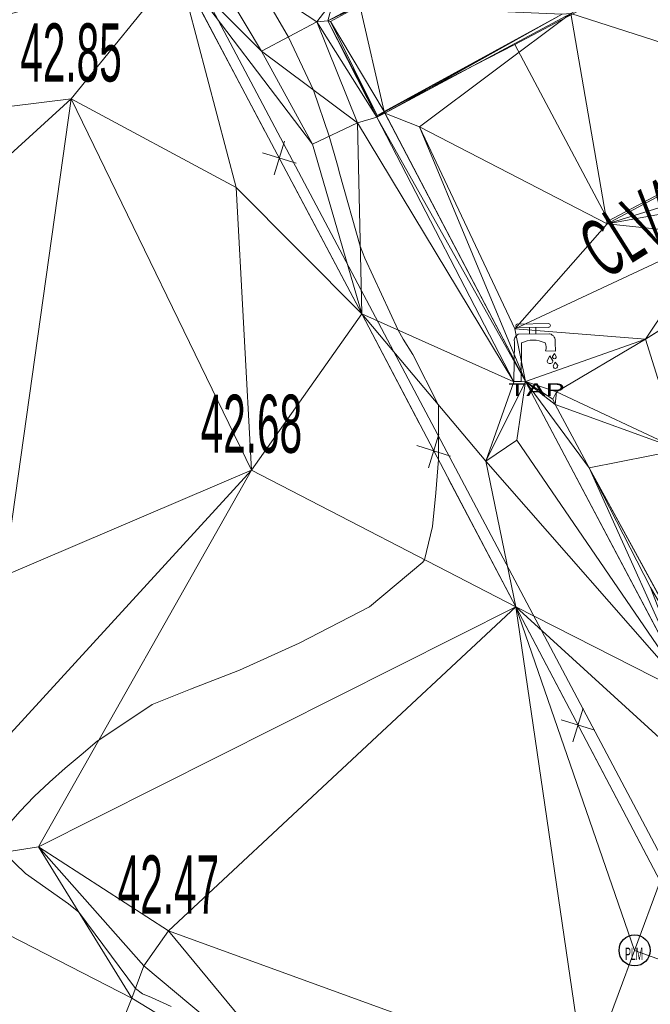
# Model space of a CAD drawing. Extents: x 79271 to 79617, y -3659238 to -3658956.
# Tile 9 of 29: x 79402 to 79417, y -3659144 to -3659120. Entities that reach past the tile are written whole.
import ezdxf
from ezdxf.enums import TextEntityAlignment as Align
from ezdxf.lldxf.tags import DXFTag

# ---------------------------------------------------------------- set-up
doc = ezdxf.new("R2010")
doc.units = 0
for name, color, linetype in [('3dFace', 7, 'Continuous'), ('BK', 7, 'Continuous'), ('BUILDING', 7, 'Continuous'), ('CAD', 7, 'Continuous'), ('CODE', 7, 'Continuous'), ('ELEVATION', 7, 'Continuous'), ('ERF_LINES', 7, 'Continuous'), ('FENCE', 7, 'Continuous'), ('GCONTOUR', 7, 'Continuous'), ('PIP', 7, 'Continuous'), ('PIPE_LINE_MARKER', 7, 'Continuous'), ('TAP', 7, 'Continuous'), ('TK', 7, 'Continuous'), ('WALL', 7, 'Continuous')]:
    doc.layers.add(name, color=color, linetype=linetype)
doc.styles.add('Arial', font='arial.ttf', dxfattribs={"height": 1})
tags = doc.linetypes.add('DOTTED500', pattern=[1.2, 0.7, -0.5]).pattern_tags.tags
tags[6:7] = [DXFTag(74, 4), DXFTag(75, 0), DXFTag(340, '0'), DXFTag(46, 0.0), DXFTag(50, 0.0), DXFTag(44, 0.0), DXFTag(45, 0.0)]
tags[4:5] = [DXFTag(74, 4), DXFTag(75, 0), DXFTag(340, '0'), DXFTag(46, 0.0), DXFTag(50, 0.0), DXFTag(44, 0.0), DXFTag(45, 0.0)]

msp = doc.modelspace()

# ---------------------------------------------------------------- linework, layer by layer
at = {"layer": '3dFace', "color": 142, "linetype": 'Continuous', "lineweight": 0, "transparency": 33554687}
for points in [[(79386.956, -3659124.298, 42.897), (79405.606, -3659119.134, 42.756), (79386.865, -3659115.758, 43.231), (79386.956, -3659124.298, 42.897)], [(79421.529, -3659122.33, 42.322), (79418.774, -3659118.173, 42.486), (79415.076, -3659120.256, 42.232), (79421.529, -3659122.33, 42.322)], [(79407.622, -3659121.163, 42.707), (79406.064, -3659118.562, 42.719), (79405.606, -3659119.134, 42.756), (79407.622, -3659121.163, 42.707)], [(79409.352, -3659119.934, 42.292), (79406.064, -3659118.562, 42.719), (79408.956, -3659120.455, 42.279), (79409.352, -3659119.934, 42.292)], [(79408.956, -3659120.455, 42.279), (79406.064, -3659118.562, 42.719), (79407.622, -3659121.163, 42.707), (79408.956, -3659120.455, 42.279)], [(79386.956, -3659124.298, 42.897), (79403.026, -3659122.313, 42.847), (79405.606, -3659119.134, 42.756), (79386.956, -3659124.298, 42.897)], [(79405.606, -3659119.134, 42.756), (79403.026, -3659122.313, 42.847), (79407.01, -3659124.45, 42.755), (79405.606, -3659119.134, 42.756)], [(79407.01, -3659124.45, 42.755), (79410.037, -3659127.492, 42.596), (79405.606, -3659119.134, 42.756), (79407.01, -3659124.45, 42.755)], [(79405.606, -3659119.134, 42.756), (79410.037, -3659127.492, 42.596), (79408.846, -3659123.405, 42.605), (79405.606, -3659119.134, 42.756)], [(79405.606, -3659119.134, 42.756), (79408.846, -3659123.405, 42.605), (79407.622, -3659121.163, 42.707), (79405.606, -3659119.134, 42.756)], [(79409.219, -3659120.433, 42.321), (79409.352, -3659119.934, 42.292), (79408.956, -3659120.455, 42.279), (79409.219, -3659120.433, 42.321)], [(79409.924, -3659120.051, 42.309), (79409.352, -3659119.934, 42.292), (79409.219, -3659120.433, 42.321), (79409.924, -3659120.051, 42.309)], [(79409.924, -3659120.051, 42.309), (79409.219, -3659120.433, 42.321), (79409.992, -3659120.059, 42.193), (79409.924, -3659120.051, 42.309)], [(79409.992, -3659120.059, 42.193), (79409.219, -3659120.433, 42.321), (79409.28, -3659120.449, 42.182), (79409.992, -3659120.059, 42.193)], [(79409.28, -3659120.449, 42.182), (79410.579, -3659122.617, 42.11), (79409.992, -3659120.059, 42.193), (79409.28, -3659120.449, 42.182)], [(79414.869, -3659120.266, 42.184), (79409.992, -3659120.059, 42.193), (79410.579, -3659122.617, 42.11), (79414.869, -3659120.266, 42.184)], [(79410.591, -3659122.623, 42.176), (79414.869, -3659120.266, 42.184), (79410.579, -3659122.617, 42.11), (79410.591, -3659122.623, 42.176)], [(79410.596, -3659122.658, 42.291), (79414.869, -3659120.266, 42.184), (79410.591, -3659122.623, 42.176), (79410.596, -3659122.658, 42.291)], [(79410.596, -3659122.658, 42.291), (79411.425, -3659122.988, 42.159), (79415.076, -3659120.256, 42.232), (79410.596, -3659122.658, 42.291)], [(79410.596, -3659122.658, 42.291), (79415.076, -3659120.256, 42.232), (79414.869, -3659120.266, 42.184), (79410.596, -3659122.658, 42.291)], [(79411.425, -3659122.988, 42.159), (79415.956, -3659125.326, 42.193), (79415.076, -3659120.256, 42.232), (79411.425, -3659122.988, 42.159)], [(79415.956, -3659125.326, 42.193), (79421.529, -3659122.33, 42.322), (79415.076, -3659120.256, 42.232), (79415.956, -3659125.326, 42.193)], [(79407.622, -3659121.163, 42.707), (79409.932, -3659122.891, 42.325), (79408.956, -3659120.455, 42.279), (79407.622, -3659121.163, 42.707)], [(79408.956, -3659120.455, 42.279), (79410.398, -3659122.753, 42.311), (79409.219, -3659120.433, 42.321), (79408.956, -3659120.455, 42.279)], [(79408.956, -3659120.455, 42.279), (79409.932, -3659122.891, 42.325), (79410.398, -3659122.753, 42.311), (79408.956, -3659120.455, 42.279)], [(79409.219, -3659120.433, 42.321), (79410.398, -3659122.753, 42.311), (79410.404, -3659122.712, 42.202), (79409.219, -3659120.433, 42.321)], [(79409.219, -3659120.433, 42.321), (79410.404, -3659122.712, 42.202), (79409.28, -3659120.449, 42.182), (79409.219, -3659120.433, 42.321)], [(79410.404, -3659122.712, 42.202), (79410.579, -3659122.617, 42.11), (79409.28, -3659120.449, 42.182), (79410.404, -3659122.712, 42.202)], [(79407.622, -3659121.163, 42.707), (79408.846, -3659123.405, 42.605), (79409.932, -3659122.891, 42.325), (79407.622, -3659121.163, 42.707)], [(79393.185, -3659131.284, 42.681), (79403.026, -3659122.313, 42.847), (79386.956, -3659124.298, 42.897), (79393.185, -3659131.284, 42.681)], [(79401.411, -3659133.808, 42.599), (79403.026, -3659122.313, 42.847), (79393.185, -3659131.284, 42.681), (79401.411, -3659133.808, 42.599)], [(79407.375, -3659131.262, 42.684), (79403.026, -3659122.313, 42.847), (79401.411, -3659133.808, 42.599), (79407.375, -3659131.262, 42.684)], [(79407.375, -3659131.262, 42.684), (79407.01, -3659124.45, 42.755), (79403.026, -3659122.313, 42.847), (79407.375, -3659131.262, 42.684)], [(79415.956, -3659125.326, 42.193), (79420.599, -3659123.886, 42.339), (79421.529, -3659122.33, 42.322), (79415.956, -3659125.326, 42.193)], [(79410.404, -3659122.712, 42.202), (79410.398, -3659122.753, 42.311), (79410.591, -3659122.623, 42.176), (79410.404, -3659122.712, 42.202)], [(79410.591, -3659122.623, 42.176), (79410.398, -3659122.753, 42.311), (79410.596, -3659122.658, 42.291), (79410.591, -3659122.623, 42.176)], [(79410.398, -3659122.753, 42.311), (79413.987, -3659129.12, 42.188), (79410.596, -3659122.658, 42.291), (79410.398, -3659122.753, 42.311)], [(79410.404, -3659122.712, 42.202), (79410.591, -3659122.623, 42.176), (79410.579, -3659122.617, 42.11), (79410.404, -3659122.712, 42.202)], [(79410.596, -3659122.658, 42.291), (79413.987, -3659129.12, 42.188), (79411.425, -3659122.988, 42.159), (79410.596, -3659122.658, 42.291)], [(79409.932, -3659122.891, 42.325), (79408.846, -3659123.405, 42.605), (79410.037, -3659127.492, 42.596), (79409.932, -3659122.891, 42.325)], [(79409.932, -3659122.891, 42.325), (79413.703, -3659129.135, 42.196), (79410.398, -3659122.753, 42.311), (79409.932, -3659122.891, 42.325)], [(79409.932, -3659122.891, 42.325), (79410.037, -3659127.492, 42.596), (79413.703, -3659129.135, 42.196), (79409.932, -3659122.891, 42.325)], [(79410.398, -3659122.753, 42.311), (79413.703, -3659129.135, 42.196), (79413.987, -3659129.12, 42.188), (79410.398, -3659122.753, 42.311)], [(79411.425, -3659122.988, 42.159), (79413.987, -3659129.12, 42.188), (79413.726, -3659127.854, 42.138), (79411.425, -3659122.988, 42.159)], [(79411.425, -3659122.988, 42.159), (79413.726, -3659127.854, 42.138), (79415.956, -3659125.326, 42.193), (79411.425, -3659122.988, 42.159)], [(79415.956, -3659125.326, 42.193), (79420.025, -3659124.584, 42.291), (79420.599, -3659123.886, 42.339), (79415.956, -3659125.326, 42.193)], [(79407.375, -3659131.262, 42.684), (79410.037, -3659127.492, 42.596), (79407.01, -3659124.45, 42.755), (79407.375, -3659131.262, 42.684)], [(79418.557, -3659125.594, 42.255), (79420.025, -3659124.584, 42.291), (79415.956, -3659125.326, 42.193), (79418.557, -3659125.594, 42.255)], [(79413.726, -3659127.854, 42.138), (79418.557, -3659125.594, 42.255), (79415.956, -3659125.326, 42.193), (79413.726, -3659127.854, 42.138)], [(79416.875, -3659128.106, 42.184), (79418.557, -3659125.594, 42.255), (79413.726, -3659127.854, 42.138), (79416.875, -3659128.106, 42.184)], [(79419.179, -3659126.654, 42.266), (79418.557, -3659125.594, 42.255), (79416.875, -3659128.106, 42.184), (79419.179, -3659126.654, 42.266)], [(79416.875, -3659128.106, 42.184), (79417.713, -3659130.769, 42.342), (79419.179, -3659126.654, 42.266), (79416.875, -3659128.106, 42.184)], [(79407.375, -3659131.262, 42.684), (79413.748, -3659134.557, 42.403), (79410.037, -3659127.492, 42.596), (79407.375, -3659131.262, 42.684)], [(79413.748, -3659134.557, 42.403), (79413.025, -3659131.046, 42.441), (79410.037, -3659127.492, 42.596), (79413.748, -3659134.557, 42.403)], [(79410.037, -3659127.492, 42.596), (79413.025, -3659131.046, 42.441), (79413.703, -3659129.135, 42.196), (79410.037, -3659127.492, 42.596)], [(79416.875, -3659128.106, 42.184), (79413.726, -3659127.854, 42.138), (79413.987, -3659129.12, 42.188), (79416.875, -3659128.106, 42.184)], [(79416.875, -3659128.106, 42.184), (79413.987, -3659129.12, 42.188), (79414.732, -3659129.372, 42.127), (79416.875, -3659128.106, 42.184)], [(79416.875, -3659128.106, 42.184), (79414.732, -3659129.372, 42.127), (79417.713, -3659130.769, 42.342), (79416.875, -3659128.106, 42.184)], [(79413.703, -3659129.135, 42.196), (79413.025, -3659131.046, 42.441), (79413.987, -3659129.12, 42.188), (79413.703, -3659129.135, 42.196)], [(79413.987, -3659129.12, 42.188), (79413.025, -3659131.046, 42.441), (79413.777, -3659130.541, 42.268), (79413.987, -3659129.12, 42.188)], [(79413.777, -3659130.541, 42.268), (79418.001, -3659136.716, 42.193), (79413.987, -3659129.12, 42.188), (79413.777, -3659130.541, 42.268)], [(79414.732, -3659129.372, 42.127), (79413.987, -3659129.12, 42.188), (79414.646, -3659129.547, 42.12), (79414.732, -3659129.372, 42.127)], [(79414.646, -3659129.547, 42.12), (79413.987, -3659129.12, 42.188), (79414.695, -3659129.679, 42.131), (79414.646, -3659129.547, 42.12)], [(79414.695, -3659129.679, 42.131), (79413.987, -3659129.12, 42.188), (79415.521, -3659131.204, 42.137), (79414.695, -3659129.679, 42.131)], [(79413.987, -3659129.12, 42.188), (79418.001, -3659136.716, 42.193), (79415.521, -3659131.204, 42.137), (79413.987, -3659129.12, 42.188)], [(79414.732, -3659129.372, 42.127), (79414.646, -3659129.547, 42.12), (79414.695, -3659129.679, 42.131), (79414.732, -3659129.372, 42.127)], [(79417.713, -3659130.769, 42.342), (79414.732, -3659129.372, 42.127), (79414.695, -3659129.679, 42.131), (79417.713, -3659130.769, 42.342)], [(79417.713, -3659130.769, 42.342), (79414.695, -3659129.679, 42.131), (79415.521, -3659131.204, 42.137), (79417.713, -3659130.769, 42.342)], [(79413.025, -3659131.046, 42.441), (79418.001, -3659136.716, 42.193), (79413.777, -3659130.541, 42.268), (79413.025, -3659131.046, 42.441)], [(79415.521, -3659131.204, 42.137), (79418.189, -3659136.095, 42.096), (79417.713, -3659130.769, 42.342), (79415.521, -3659131.204, 42.137)], [(79401.411, -3659133.808, 42.599), (79398.522, -3659140.924, 42.752), (79407.375, -3659131.262, 42.684), (79401.411, -3659133.808, 42.599)], [(79402.241, -3659140.342, 42.427), (79407.375, -3659131.262, 42.684), (79398.522, -3659140.924, 42.752), (79402.241, -3659140.342, 42.427)], [(79413.748, -3659134.557, 42.403), (79407.375, -3659131.262, 42.684), (79402.241, -3659140.342, 42.427), (79413.748, -3659134.557, 42.403)], [(79413.748, -3659134.557, 42.403), (79418.001, -3659136.716, 42.193), (79413.025, -3659131.046, 42.441), (79413.748, -3659134.557, 42.403)], [(79415.521, -3659131.204, 42.137), (79418.001, -3659136.716, 42.193), (79416.996, -3659134.09, 42.084), (79415.521, -3659131.204, 42.137)], [(79415.521, -3659131.204, 42.137), (79416.996, -3659134.09, 42.084), (79418.189, -3659136.095, 42.096), (79415.521, -3659131.204, 42.137)], [(79402.241, -3659140.342, 42.427), (79405.374, -3659142.366, 42.469), (79413.748, -3659134.557, 42.403), (79402.241, -3659140.342, 42.427)], [(79405.374, -3659142.366, 42.469), (79415.432, -3659146.018, 42.252), (79413.748, -3659134.557, 42.403), (79405.374, -3659142.366, 42.469)], [(79413.748, -3659134.557, 42.403), (79415.432, -3659146.018, 42.252), (79416.615, -3659142.834, 42.367), (79413.748, -3659134.557, 42.403)], [(79413.748, -3659134.557, 42.403), (79416.615, -3659142.834, 42.367), (79417.228, -3659141.165, 42.356), (79413.748, -3659134.557, 42.403)], [(79413.748, -3659134.557, 42.403), (79417.228, -3659141.165, 42.356), (79417.217, -3659137.711, 42.245), (79413.748, -3659134.557, 42.403)], [(79413.748, -3659134.557, 42.403), (79417.217, -3659137.711, 42.245), (79418.001, -3659136.716, 42.193), (79413.748, -3659134.557, 42.403)], [(79398.522, -3659140.924, 42.752), (79404.495, -3659143.985, 42.596), (79402.241, -3659140.342, 42.427), (79398.522, -3659140.924, 42.752)], [(79402.241, -3659140.342, 42.427), (79404.495, -3659143.985, 42.596), (79404.785, -3659143.208, 42.279), (79402.241, -3659140.342, 42.427)], [(79402.241, -3659140.342, 42.427), (79404.785, -3659143.208, 42.279), (79405.374, -3659142.366, 42.469), (79402.241, -3659140.342, 42.427)], [(79402.622, -3659148.693, 42.369), (79398.522, -3659140.924, 42.752), (79396.396, -3659148.059, 42.451), (79402.622, -3659148.693, 42.369)], [(79402.622, -3659148.693, 42.369), (79404.495, -3659143.985, 42.596), (79398.522, -3659140.924, 42.752), (79402.622, -3659148.693, 42.369)], [(79416.615, -3659142.834, 42.367), (79418.45, -3659143.499, 42.232), (79417.228, -3659141.165, 42.356), (79416.615, -3659142.834, 42.367)], [(79404.785, -3659143.208, 42.279), (79408.967, -3659146.713, 42.328), (79405.374, -3659142.366, 42.469), (79404.785, -3659143.208, 42.279)], [(79405.374, -3659142.366, 42.469), (79408.967, -3659146.713, 42.328), (79415.432, -3659146.018, 42.252), (79405.374, -3659142.366, 42.469)], [(79415.432, -3659146.018, 42.252), (79418.45, -3659143.499, 42.232), (79416.615, -3659142.834, 42.367), (79415.432, -3659146.018, 42.252)], [(79404.495, -3659143.985, 42.596), (79408.967, -3659146.713, 42.328), (79404.785, -3659143.208, 42.279), (79404.495, -3659143.985, 42.596)], [(79415.432, -3659146.018, 42.252), (79420.519, -3659147.442, 42.2), (79418.45, -3659143.499, 42.232), (79415.432, -3659146.018, 42.252)], [(79402.622, -3659148.693, 42.369), (79408.967, -3659146.713, 42.328), (79404.495, -3659143.985, 42.596), (79402.622, -3659148.693, 42.369)]]:
    msp.add_3dface(points, dxfattribs=at)
at = {"layer": 'BK', "color": 9, "linetype": 'DOTTED500', "lineweight": 9, "transparency": 33554687}
for p, q in [((79409.992, -3659120.059, 42.093), (79409.28, -3659120.449, 42.082)), ((79409.28, -3659120.449, 42.082), (79410.404, -3659122.712, 42.102)), ((79410.404, -3659122.712, 42.102), (79410.591, -3659122.623, 42.076))]:
    msp.add_line(p, q, dxfattribs=at)
at = {"layer": 'BUILDING', "color": 21, "linetype": 'Continuous', "lineweight": 9, "transparency": 33554687}
for p, q in [((79413.727, -3659120.999, 42.925), (79419.217, -3659118.09, 42.878)), ((79413.727, -3659120.999, 43.374), (79415.983, -3659125.248, 42.925)), ((79415.983, -3659125.248, 42.878), (79421.473, -3659122.339, 42.925))]:
    msp.add_line(p, q, dxfattribs=at)
at = {"layer": 'CAD', "color": 30, "linetype": 'Continuous', "lineweight": 25, "transparency": 33554687}
msp.add_line((79413.8, -3659127.83), (79413.8, -3659127.825), dxfattribs=at)
at = {"layer": 'ERF_LINES', "color": 9, "linetype": 'Continuous', "lineweight": 9, "transparency": 33554687}
msp.add_line((79420.73, -3659147.142), (79378.663, -3659067.701), dxfattribs=at)
at = {"layer": 'FENCE', "color": 1, "linetype": 'Continuous', "lineweight": 9, "transparency": 33554687}
for p, q in [((79407.695, -3659123.074, 42.64), (79406.056, -3659119.982, 42.496)), ((79407.922, -3659124.143, 42.568), (79408.171, -3659123.331, 42.496)), ((79408.452, -3659123.862, 42.568), (79407.641, -3659123.613, 42.496)), ((79410.037, -3659127.492, 42.555), (79408.398, -3659124.4, 42.496)), ((79411.423, -3659130.13, 42.509), (79410.037, -3659127.492, 42.303)), ((79411.646, -3659131.2, 42.406), (79411.898, -3659130.389, 42.303)), ((79412.177, -3659130.921, 42.406), (79411.367, -3659130.668, 42.303)), ((79413.748, -3659134.557, 42.388), (79412.12, -3659131.458, 42.303)), ((79414.898, -3659136.741, 42.309), (79413.748, -3659134.557, 42.256)), ((79415.122, -3659137.81, 42.283), (79415.373, -3659136.999, 42.256)), ((79415.653, -3659137.53, 42.283), (79414.842, -3659137.279, 42.256)), ((79417.228, -3659141.165, 42.278), (79415.597, -3659138.068, 42.256))]:
    msp.add_line(p, q, dxfattribs=at)
at = {"layer": 'GCONTOUR', "color": 9, "linetype": 'Continuous', "lineweight": 9, "elevation": 42.5}
for points in [[(79401.462, -3659139.865), (79401.791, -3659139.488), (79402.14, -3659139.128), (79402.504, -3659138.781), (79402.882, -3659138.446), (79403.268, -3659138.118), (79403.66, -3659137.795), (79403.699, -3659137.764), (79404.983, -3659136.908), (79405.907, -3659136.542), (79407.086, -3659136.083), (79408.529, -3659135.429), (79410.219, -3659134.551), (79411.508, -3659133.478), (79411.549, -3659133.42), (79411.745, -3659132.62), (79411.824, -3659131.803), (79411.883, -3659131.007), (79411.888, -3659129.694), (79411.267, -3659128.474), (79411.033, -3659128.103), (79410.917, -3659127.886), (79410.108, -3659126.152), (79410, -3659125.862), (79409.504, -3659124.123), (79409.45, -3659123.911), (79409.253, -3659123.212), (79408.874, -3659122.099), (79408.267, -3659120.821), (79407.504, -3659119.504)], [(79405.438, -3659144.184), (79404.968, -3659143.972), (79404.749, -3659143.883), (79404.583, -3659143.75), (79403.214, -3659141.915), (79402.964, -3659141.716), (79401.926, -3659140.983), (79401.406, -3659140.473)]]:
    msp.add_lwpolyline(points, dxfattribs=at)
at = {"layer": 'PIP', "color": 142, "linetype": 'Continuous', "lineweight": 9, "transparency": 33554687}
for p, q in [((79419.179, -3659126.654, 42.216), (79416.875, -3659128.106, 42.134)), ((79416.875, -3659128.106, 42.134), (79414.732, -3659129.372, 42.077)), ((79414.732, -3659129.372, 42.077), (79414.646, -3659129.547, 42.07)), ((79414.646, -3659129.547, 42.07), (79414.695, -3659129.679, 42.081)), ((79414.695, -3659129.679, 42.081), (79415.521, -3659131.204, 42.087)), ((79415.521, -3659131.204, 42.087), (79418.189, -3659136.095, 42.046))]:
    msp.add_line(p, q, dxfattribs=at)
at = {"layer": 'PIPE_LINE_MARKER', "color": 142, "linetype": 'Continuous', "lineweight": 30, "transparency": 33554687}
msp.add_circle((79416.615, -3659142.834, 42.267), 0.375, dxfattribs=at)
at = {"layer": 'TAP', "color": 131, "linetype": 'Continuous', "lineweight": 9, "transparency": 33554687}
for p, q in [((79413.788, -3659127.825), (79414.536, -3659127.815)), ((79413.79, -3659127.739), (79414.538, -3659127.728)), ((79414.077, -3659127.826), (79414.081, -3659127.981)), ((79414.233, -3659127.83), (79414.236, -3659127.977)), ((79413.717, -3659128.181), (79413.706, -3659129.121)), ((79413.805, -3659127.986), (79414.566, -3659127.974)), ((79414.698, -3659128.184), (79414.709, -3659128.393)), ((79413.888, -3659128.195), (79413.877, -3659129.123)), ((79414.709, -3659128.393), (79414.467, -3659128.382)), ((79414.506, -3659128.621), (79414.57, -3659128.504)), ((79414.644, -3659128.621), (79414.57, -3659128.504)), ((79414.68, -3659128.451), (79414.636, -3659128.518)), ((79414.699, -3659128.654), (79414.653, -3659128.745)), ((79414.68, -3659128.451), (79414.727, -3659128.517)), ((79414.699, -3659128.654), (79414.761, -3659128.741)), ((79413.706, -3659129.121), (79413.877, -3659129.123))]:
    msp.add_line(p, q, dxfattribs=at)
for centre, radius, start, end in [((79413.799, -3659127.781, 571.162), 0.0469, 101.8532, 258.1468), ((79414.537, -3659127.774, 571.18), 0.0459, 271.3781, 88.6219), ((79413.886, -3659128.139, 571.167), 0.174, 117.7484, 193.7961), ((79414.172, -3659128.745, 571.183), 0.619, 62.7206, 117.2794), ((79414.527, -3659128.146, 571.182), 0.176, 347.5295, 77.0218), ((79414.254, -3659128.301, 571.177), 0.228, 339.0333, 27.6996), ((79414.575, -3659128.624, 571.186), 0.0689, 177.7152, 2.2848), ((79414.682, -3659128.531, 571.188), 0.0472, 164.1223, 17.5225), ((79414.707, -3659128.753, 571.19), 0.055, 171.7991, 13.4537)]:
    msp.add_arc(centre, radius, start, end, dxfattribs=at)
at = {"layer": 'TK', "color": 55, "linetype": 'Continuous', "lineweight": 9, "transparency": 33554687}
for p, q in [((79409.924, -3659120.051, 42.209), (79409.219, -3659120.433, 42.221)), ((79409.219, -3659120.433, 42.221), (79410.398, -3659122.753, 42.211)), ((79410.398, -3659122.753, 42.211), (79410.596, -3659122.658, 42.191))]:
    msp.add_line(p, q, dxfattribs=at)
at = {"layer": 'WALL', "color": 18, "linetype": 'Continuous', "lineweight": 9, "transparency": 33554687}
for p, q in [((79413.727, -3659120.999, 42.925), (79410.579, -3659122.617, 42.11)), ((79410.579, -3659122.617, 42.06), (79413.987, -3659129.12, 42.138)), ((79413.987, -3659129.12, 42.138), (79418.001, -3659136.716, 42.143))]:
    msp.add_line(p, q, dxfattribs=at)

# ---------------------------------------------------------------- texts
at = {"layer": 'CAD', "color": 131, "transparency": 33554687, "style": 'Arial', "width": 1.626016}
msp.add_text('TAP', height=0.3075, dxfattribs=at).set_placement((79414.253, -3659129.568, 42.185), align=Align.BOTTOM_CENTER)
at = {"layer": 'CODE', "color": 8, "transparency": 33554687, "style": 'Arial', "width": 0.5}
msp.add_text('PLM', height=0.3, dxfattribs=at).set_placement((79416.6, -3659142.919, 42.363), align=Align.MIDDLE_CENTER)
at = {"layer": 'ELEVATION', "color": 8, "transparency": 33554687, "style": 'Arial', "width": 0.5}
for s, p in [('42.85', (79403.026, -3659122.313, 42.847)), ('42.68', (79407.375, -3659131.262, 42.684)), ('42.47', (79405.374, -3659142.366, 42.469))]:
    msp.add_text(s, height=1.4, dxfattribs=at).set_placement(p, align=Align.BOTTOM_CENTER)
msp.add_text('CLV42.68', height=1.4, rotation=32.2195, dxfattribs=at).set_placement((79417.969, -3659125.874, 42.241), align=Align.BOTTOM_CENTER)

doc.saveas('drawing.dxf')
